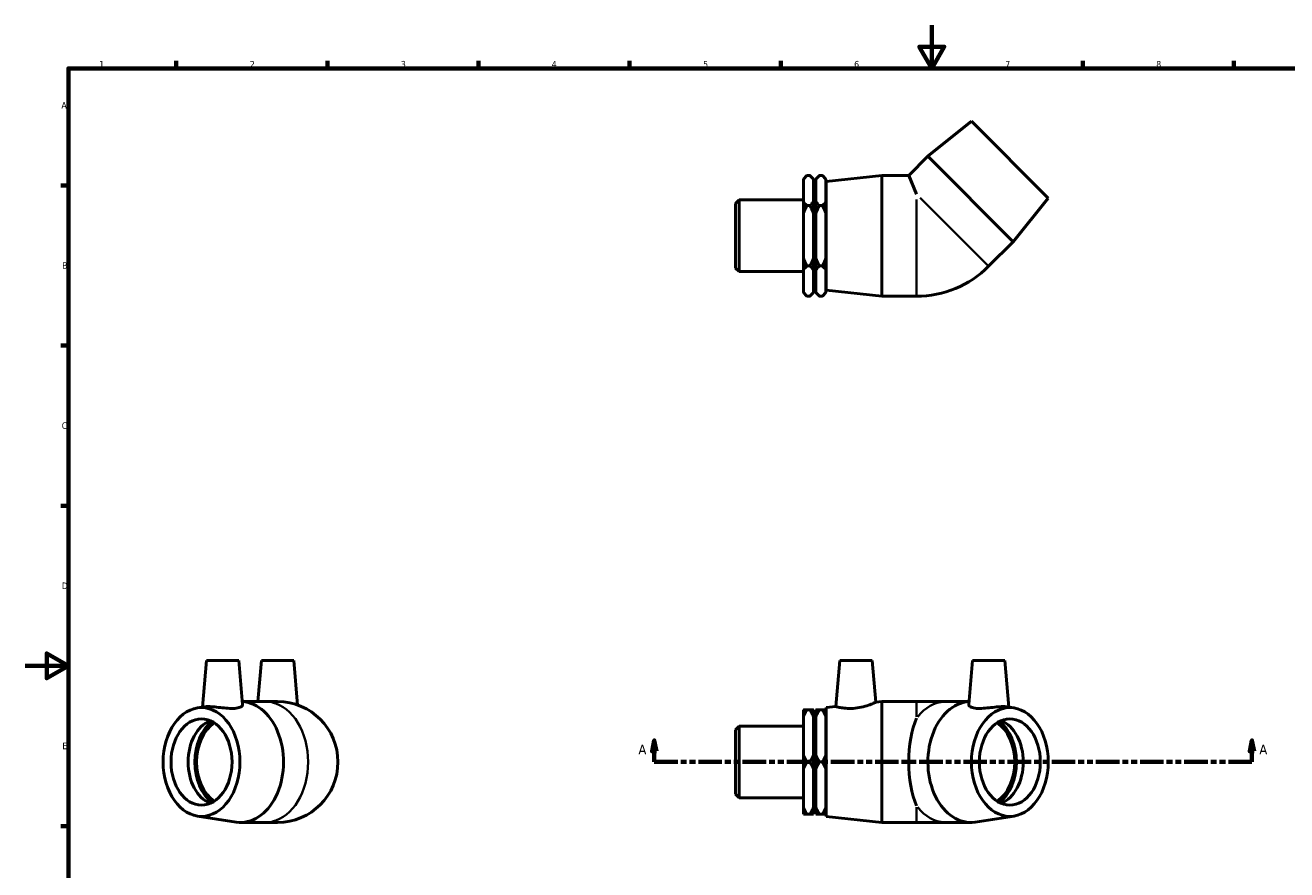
# Model space of a CAD drawing. Header units: millimetres. Extents: x 0 to 896, y -189 to 594.
# Tile 2 of 3: x 0 to 585, y 202 to 594. Entities that reach past the tile are written whole.
import ezdxf

# ---------------------------------------------------------------- set-up
doc = ezdxf.new("R2010")
doc.units = ezdxf.units.MM
doc.linetypes.add('DOUBLE_DASH_CHAIN', pattern=[1.2403, 0.6614, -0.0827, 0.1654, -0.0827, 0.1654, -0.0827])
for name, color, linetype, lineweight in [('Border (ANSI)', 7, 'Continuous', 70), ('Section Line (ANSI)', 7, 'DOUBLE_DASH_CHAIN', 70), ('Visible (ANSI)', 7, 'Continuous', 50), ('Visible Narrow (ANSI)', 7, 'Continuous', 35)]:
    doc.layers.add(name, color=color, linetype=linetype, lineweight=lineweight)
doc.styles.add('Label Text (ANSI)', font='tahoma.ttf')
doc.styles.add('Note Text (ANSI)', font='tahoma.ttf')

# ---------------------------------------------------------------- blocks, each defined once
blk = doc.blocks.new('Borders Default Border')
at = {"layer": 'Border (ANSI)'}
for p, q in [((70.08, 574), (70.08, 577.45)), ((140.17, 574), (140.17, 577.45)), ((210.25, 574), (210.25, 577.45)), ((280.33, 574), (280.33, 577.45)), ((350.42, 574), (350.42, 577.45)), ((490.58, 574), (490.58, 577.45)), ((560.67, 574), (560.67, 577.45)), ((20, 519.75), (16.55, 519.75)), ((20, 445.5), (16.55, 445.5)), ((20, 371.25), (16.55, 371.25)), ((20, 222.75), (16.55, 222.75))]:
    blk.add_line(p, q, dxfattribs=at)
at = {"layer": 'Border (ANSI)', "flags": 128}
for points in [[(420.5, 594), (420.5, 574), (414.73, 584), (426.27, 584), (420.5, 574)], [(20, 20), (20, 574), (821, 574), (821, 20), (20, 20)], [(0, 297), (20, 297), (10, 302.77), (10, 291.23), (20, 297)]]:
    blk.add_lwpolyline(points, dxfattribs=at)
at = {"layer": 'Border (ANSI)', "char_height": 3.05, "attachment_point": 7, "style": 'Note Text (ANSI)'}
for s, insert in [('1', (34.35, 574.4)), ('2', (104.2, 574.4)), ('3', (174.26, 574.34)), ('4', (244.23, 574.4)), ('5', (314.48, 574.34)), ('6', (384.49, 574.34)), ('7', (454.6, 574.4)), ('8', (524.63, 574.33)), ('A', (16.78, 555.35)), ('B', (17.15, 481.1)), ('C', (16.95, 406.8)), ('D', (16.96, 332.6)), ('E', (17.21, 258.35))]:
    blk.add_mtext(s, dxfattribs=dict(at, insert=insert))
blk = doc.blocks.new('2dTransSection0')
at = {"layer": 'Section Line (ANSI)', "linetype": 'Continuous'}
for p, q in [((291.78, 262.43), (290.78, 257.43)), ((291.78, 257.43), (291.78, 262.43)), ((292.78, 257.43), (291.78, 262.43)), ((568.97, 262.43), (567.97, 257.43)), ((568.97, 257.43), (568.97, 262.43)), ((569.97, 257.43), (568.97, 262.43)), ((290.78, 257.43), (292.78, 257.43)), ((291.78, 252.43), (291.78, 257.43)), ((291.78, 252.43), (302.67, 252.43)), ((558.09, 252.43), (568.97, 252.43)), ((567.97, 257.43), (569.97, 257.43)), ((568.97, 252.43), (568.97, 257.43))]:
    blk.add_line(p, q, dxfattribs=at)
at = {"layer": 'Section Line (ANSI)', "linetype": 'DOUBLE_DASH_CHAIN', "ltscale": 16.516233}
blk.add_line((291.78, 252.43), (568.97, 252.43), dxfattribs=at)
at = {"layer": 'Section Line (ANSI)', "linetype": 'Continuous', "flags": 128}
for points in [[(292.78, 257.43), (291.78, 262.43), (290.78, 257.43), (292.78, 257.43)], [(569.97, 257.43), (568.97, 262.43), (567.97, 257.43), (569.97, 257.43)]]:
    blk.add_lwpolyline(points, dxfattribs=at)
at = {"layer": 'Section Line (ANSI)'}
for points in [[(292.78, 257.43), (291.78, 262.43), (290.78, 257.43), (292.78, 257.43)], [(569.97, 257.43), (568.97, 262.43), (567.97, 257.43), (569.97, 257.43)]]:
    blk.add_solid(points, dxfattribs=at)
at = {"layer": 'Section Line (ANSI)', "char_height": 4.57, "attachment_point": 7, "style": 'Label Text (ANSI)'}
for insert in [(284.42, 255.93), (572.44, 255.93)]:
    blk.add_mtext('A', dxfattribs=dict(at, insert=insert))

msp = doc.modelspace()

# ---------------------------------------------------------------- linework, layer by layer
at = {"layer": 'Visible (ANSI)'}
for p, q in [((438.893, 549.484), (418.705, 533.256)), ((438.893, 549.484), (474.531, 513.846)), ((418.705, 533.256), (409.831, 524.382)), ((418.705, 533.256), (458.303, 493.658)), ((360.931, 522.702), (362.611, 524.382)), ((360.931, 522.499), (360.931, 522.702)), ((360.931, 512.265), (360.931, 522.499)), ((363.976, 524.382), (362.611, 524.382)), ((365.656, 522.702), (363.976, 524.382)), ((365.656, 522.702), (365.656, 522.499)), ((365.656, 522.499), (365.656, 512.265)), ((366.706, 522.702), (368.386, 524.382)), ((366.706, 522.499), (366.706, 522.702)), ((366.706, 512.265), (366.706, 522.499)), ((369.751, 524.382), (368.386, 524.382)), ((371.431, 522.702), (369.751, 524.382)), ((371.431, 522.702), (371.431, 522.499)), ((371.431, 522.499), (371.431, 512.265)), ((371.531, 521.582), (397.281, 524.382)), ((371.531, 471.182), (371.531, 521.582)), ((397.281, 468.382), (397.281, 524.382)), ((397.281, 524.382), (409.831, 524.382)), ((409.831, 524.382), (413.431, 515.691)), ((365.656, 516.382), (366.706, 516.382)), ((371.431, 516.382), (371.531, 516.382)), ((329.531, 511.344), (331.194, 513.007)), ((329.531, 481.42), (329.531, 511.344)), ((331.194, 513.007), (331.194, 479.758)), ((331.194, 513.007), (360.931, 513.007)), ((360.931, 506.617), (360.931, 512.265)), ((363.976, 510.382), (362.611, 510.382)), ((365.656, 512.265), (365.656, 506.617)), ((366.706, 506.617), (366.706, 512.265)), ((369.751, 510.382), (368.386, 510.382)), ((371.431, 512.265), (371.431, 506.617)), ((474.531, 513.846), (458.303, 493.658)), ((360.931, 486.148), (360.931, 506.617)), ((365.656, 506.617), (365.656, 486.148)), ((366.706, 486.148), (366.706, 506.617)), ((371.431, 506.617), (371.431, 486.148)), ((458.303, 493.658), (446.883, 482.239)), ((360.931, 480.499), (360.931, 486.148)), ((365.656, 486.148), (365.656, 480.499)), ((366.706, 480.499), (366.706, 486.148)), ((371.431, 486.148), (371.431, 480.499)), ((329.531, 481.42), (331.194, 479.758)), ((360.931, 470.265), (360.931, 480.499)), ((363.976, 482.382), (362.611, 482.382)), ((365.656, 480.499), (365.656, 470.265)), ((366.706, 470.265), (366.706, 480.499)), ((369.751, 482.382), (368.386, 482.382)), ((371.431, 480.499), (371.431, 470.265)), ((331.194, 479.758), (360.931, 479.758)), ((365.656, 476.382), (366.706, 476.382)), ((371.431, 476.382), (371.531, 476.382)), ((360.931, 470.062), (360.931, 470.265)), ((360.931, 470.062), (362.611, 468.382)), ((363.976, 468.382), (362.611, 468.382)), ((365.656, 470.062), (363.976, 468.382)), ((365.656, 470.265), (365.656, 470.062)), ((366.706, 470.062), (366.706, 470.265)), ((366.706, 470.062), (368.386, 468.382)), ((369.751, 468.382), (368.386, 468.382)), ((371.431, 470.062), (369.751, 468.382)), ((371.431, 470.265), (371.431, 470.062)), ((371.531, 471.182), (397.281, 468.382)), ((397.281, 468.382), (413.431, 468.382)), ((84.067, 299.427), (82.179, 277.84)), ((84.067, 299.427), (99.067, 299.427)), ((99.067, 299.427), (100.85, 279.05)), ((109.559, 299.427), (107.896, 280.427)), ((109.559, 299.427), (124.559, 299.427)), ((124.559, 299.427), (126.36, 278.837)), ((377.879, 299.427), (376.014, 278.115)), ((377.879, 299.427), (392.879, 299.427)), ((392.879, 299.427), (394.567, 280.132)), ((439.42, 299.427), (437.637, 279.05)), ((439.42, 299.427), (454.42, 299.427)), ((454.42, 299.427), (456.309, 277.84)), ((79.838, 277.478), (83.263, 278.008)), ((100.73, 280.427), (111.403, 280.427)), ((117.059, 280.427), (111.403, 280.427)), ((360.931, 273.415), (360.931, 276.676)), ((362.611, 276.676), (363.976, 276.676)), ((365.656, 276.676), (365.656, 273.415)), ((366.706, 273.415), (366.706, 276.676)), ((368.386, 276.676), (369.751, 276.676)), ((371.431, 276.676), (371.431, 273.415)), ((371.531, 277.627), (376.014, 278.115)), ((371.531, 227.227), (371.531, 277.627)), ((394.567, 280.132), (397.281, 280.427)), ((397.281, 224.427), (397.281, 280.427)), ((397.281, 280.427), (413.431, 280.427)), ((427.084, 280.427), (413.431, 280.427)), ((437.758, 280.427), (427.084, 280.427)), ((458.65, 277.478), (455.225, 278.008)), ((360.931, 255.688), (360.931, 273.415)), ((365.656, 273.415), (365.656, 255.688)), ((365.656, 272.427), (366.706, 272.427)), ((366.706, 255.688), (366.706, 273.415)), ((371.431, 273.415), (371.431, 255.688)), ((371.431, 272.427), (371.531, 272.427)), ((329.531, 267.389), (331.194, 269.052)), ((329.531, 237.465), (329.531, 267.389)), ((331.194, 269.052), (331.194, 235.803)), ((331.194, 269.052), (360.931, 269.052)), ((360.931, 249.166), (360.931, 255.688)), ((363.976, 252.427), (362.611, 252.427)), ((365.656, 255.688), (365.656, 249.166)), ((366.706, 249.166), (366.706, 255.688)), ((369.751, 252.427), (368.386, 252.427)), ((371.431, 255.688), (371.431, 249.166)), ((360.931, 231.44), (360.931, 249.166)), ((365.656, 249.166), (365.656, 231.44)), ((366.706, 231.44), (366.706, 249.166)), ((371.431, 249.166), (371.431, 231.44)), ((329.531, 237.465), (331.194, 235.803)), ((331.194, 235.803), (360.931, 235.803)), ((360.931, 228.179), (360.931, 231.44)), ((365.656, 232.427), (366.706, 232.427)), ((365.656, 231.44), (365.656, 228.179)), ((366.706, 228.179), (366.706, 231.44)), ((371.431, 232.427), (371.531, 232.427)), ((371.431, 231.44), (371.431, 228.179)), ((79.838, 227.377), (97.831, 224.593)), ((99.984, 224.427), (111.403, 224.427)), ((111.403, 224.427), (117.059, 224.427)), ((363.976, 228.179), (362.611, 228.179)), ((369.751, 228.179), (368.386, 228.179)), ((371.531, 227.227), (397.281, 224.427)), ((397.281, 224.427), (413.431, 224.427)), ((413.431, 224.427), (427.084, 224.427)), ((438.504, 224.427), (427.084, 224.427)), ((458.65, 227.377), (440.657, 224.593))]:
    msp.add_line(p, q, dxfattribs=at)
for centre, radius, end in [((413.431, 515.691), 47.308, 315), ((117.059, 252.427), 28, 90)]:
    msp.add_arc(centre, radius, 270, end, dxfattribs=at)
for centre, major_axis in [((81.776, 252.427), (0, -25.2)), ((456.712, 252.427), (0, -25.2)), ((81.776, 252.427), (0, -20)), ((456.712, 252.427), (0, -20))]:
    msp.add_ellipse(centre, major_axis=major_axis, ratio=0.7071068, dxfattribs=at)
for centre, major_axis, ratio, start_param, end_param in [((99.984, 252.427), (0, 28), 0.7071068, 3.0326394, 6.2454006), ((438.504, 252.427), (0, -28), 0.7071068, 3.1793774, 6.3921386), ((89.695, 252.427), (0, -20), 0.7071068, 3.4253868, 5.9993912), ((93.655, 252.427), (0, 21.19), 0.7071068, 0.4839393, 2.6576534), ((93.655, 252.427), (0, 20), 0.7071068, 0.4334453, 2.7081473), ((421.429, 252.427), (0, -28), 0.4142136, 3.9025119, 5.5222661), ((444.833, 252.427), (0, -20), 0.7071068, 0.4334453, 2.7081473), ((444.833, 252.427), (0, -21.19), 0.7071068, 0.4839393, 2.6576534), ((448.793, 252.427), (0, 20), 0.7071068, 3.4253868, 5.9993912)]:
    msp.add_ellipse(centre, major_axis=major_axis, ratio=ratio, start_param=start_param, end_param=end_param, dxfattribs=at)
for points in [[(360.931, 522.499), (361.641, 523.412), (362.611, 524.382)], [(363.976, 524.382), (364.947, 523.412), (365.656, 522.499)], [(366.706, 522.499), (367.416, 523.412), (368.386, 524.382)], [(369.751, 524.382), (370.722, 523.412), (371.431, 522.499)], [(362.611, 510.382), (361.641, 511.353), (360.931, 512.265)], [(360.931, 506.617), (361.641, 508.441), (362.611, 510.382)], [(365.656, 512.265), (364.947, 511.353), (363.976, 510.382)], [(363.976, 510.382), (364.947, 508.441), (365.656, 506.617)], [(368.386, 510.382), (367.416, 511.353), (366.706, 512.265)], [(366.706, 506.617), (367.416, 508.441), (368.386, 510.382)], [(371.431, 512.265), (370.722, 511.353), (369.751, 510.382)], [(369.751, 510.382), (370.722, 508.441), (371.431, 506.617)], [(362.611, 482.382), (361.641, 484.323), (360.931, 486.148)], [(365.656, 486.148), (364.947, 484.323), (363.976, 482.382)], [(368.386, 482.382), (367.416, 484.323), (366.706, 486.148)], [(371.431, 486.148), (370.722, 484.323), (369.751, 482.382)], [(360.931, 480.499), (361.641, 481.412), (362.611, 482.382)], [(363.976, 482.382), (364.947, 481.412), (365.656, 480.499)], [(366.706, 480.499), (367.416, 481.412), (368.386, 482.382)], [(369.751, 482.382), (370.722, 481.412), (371.431, 480.499)], [(362.611, 468.382), (361.641, 469.353), (360.931, 470.265)], [(365.656, 470.265), (364.947, 469.353), (363.976, 468.382)], [(368.386, 468.382), (367.416, 469.353), (366.706, 470.265)], [(371.431, 470.265), (370.722, 469.353), (369.751, 468.382)], [(362.611, 276.676), (361.641, 276.676), (360.931, 276.676)], [(360.931, 273.415), (361.641, 274.995), (362.611, 276.676)], [(365.656, 276.676), (364.947, 276.676), (363.976, 276.676)], [(363.976, 276.676), (364.947, 274.995), (365.656, 273.415)], [(366.706, 273.415), (367.416, 274.995), (368.386, 276.676)], [(368.386, 276.676), (367.416, 276.676), (366.706, 276.676)], [(369.751, 276.676), (370.722, 274.995), (371.431, 273.415)], [(371.431, 276.676), (370.722, 276.676), (369.751, 276.676)], [(362.611, 252.427), (361.641, 254.108), (360.931, 255.688)], [(360.931, 249.166), (361.641, 250.746), (362.611, 252.427)], [(365.656, 255.688), (364.947, 254.108), (363.976, 252.427)], [(363.976, 252.427), (364.947, 250.746), (365.656, 249.166)], [(368.386, 252.427), (367.416, 254.108), (366.706, 255.688)], [(366.706, 249.166), (367.416, 250.746), (368.386, 252.427)], [(371.431, 255.688), (370.722, 254.108), (369.751, 252.427)], [(369.751, 252.427), (370.722, 250.746), (371.431, 249.166)], [(362.611, 228.179), (361.641, 229.86), (360.931, 231.44)], [(365.656, 231.44), (364.947, 229.86), (363.976, 228.179)], [(368.386, 228.179), (367.416, 229.86), (366.706, 231.44)], [(371.431, 231.44), (370.722, 229.86), (369.751, 228.179)], [(360.931, 228.179), (361.641, 228.179), (362.611, 228.179)], [(363.976, 228.179), (364.947, 228.179), (365.656, 228.179)], [(366.706, 228.179), (367.416, 228.179), (368.386, 228.179)], [(369.751, 228.179), (370.722, 228.179), (371.431, 228.179)]]:
    msp.add_rational_spline(points, [1, 1.00241153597, 1], degree=2, dxfattribs=at)
for points, knots in [([(97.913, 277.365), (97.078, 277.249), (96.031, 277.216), (93.76, 277.311), (92.537, 277.434), (90.253, 277.689), (89.035, 277.838), (86.789, 278.053), (85.762, 278.115), (84.3, 278.115), (83.719, 278.076), (83.264, 278.007)], [0, 0, 0, 0, 0.3431826, 0.3431826, 0.6863652, 0.6863652, 1.0327185, 1.0327185, 1.3790718, 1.3790718, 1.6528772, 1.6528772, 1.6528772, 1.6528772]), ([(100.85, 279.05), (100.852, 279.031), (100.853, 279.012), (100.851, 278.682), (100.605, 278.327), (99.591, 277.728), (98.821, 277.491), (97.913, 277.365)], [4.93781243, 4.93781243, 4.93781243, 4.93781243, 4.96039506, 4.96039506, 5.33374236, 5.33374236, 5.70708967, 5.70708967, 5.70708967, 5.70708967]), ([(384.933, 277.365), (383.796, 277.249), (382.588, 277.216), (380.384, 277.311), (379.387, 277.434), (377.817, 277.689), (377.137, 277.838), (376.236, 278.053), (376.014, 278.115), (376.014, 278.115)], [0, 0, 0, 0, 0.3431826, 0.3431826, 0.6863652, 0.6863652, 1.0327185, 1.0327185, 1.3790718, 1.3790718, 1.3790718, 1.3790718]), ([(394.567, 280.132), (394.567, 280.132), (394.322, 280.018), (393.349, 279.599), (392.621, 279.296), (390.936, 278.682), (389.857, 278.327), (387.475, 277.728), (386.17, 277.491), (384.933, 277.365)], [4.2326167, 4.2326167, 4.2326167, 4.2326167, 4.5965059, 4.5965059, 4.9603951, 4.9603951, 5.3337424, 5.3337424, 5.7070897, 5.7070897, 5.7070897, 5.7070897]), ([(455.224, 278.007), (454.769, 278.076), (454.187, 278.115), (452.726, 278.115), (451.698, 278.053), (449.453, 277.838), (448.234, 277.689), (445.951, 277.434), (444.728, 277.311), (442.457, 277.216), (441.41, 277.249), (439.666, 277.491), (438.897, 277.728), (437.883, 278.327), (437.636, 278.682), (437.635, 279.012), (437.636, 279.031), (437.638, 279.05)], [1.1052665, 1.1052665, 1.1052665, 1.1052665, 1.3790718, 1.3790718, 1.7254252, 1.7254252, 2.0717785, 2.0717785, 2.4149611, 2.4149611, 2.7581437, 2.7581437, 3.131491, 3.131491, 3.5048383, 3.5048383, 3.5274209, 3.5274209, 3.5274209, 3.5274209])]:
    msp.add_open_spline(points, degree=3, knots=knots, dxfattribs=at)
at = {"layer": 'Visible Narrow (ANSI)'}
for p, q in [((413.431, 468.572), (413.431, 513.201)), ((415.192, 513.93), (446.749, 482.373)), ((413.431, 273.425), (413.431, 280.407)), ((413.431, 224.448), (413.431, 231.43))]:
    msp.add_line(p, q, dxfattribs=at)
for centre, major_axis, start_param, end_param in [((111.403, 252.427), (0, 28), 3.2986723, 6.1261057), ((427.084, 252.427), (0, 28), 0.038046, 0.7228733), ((427.084, 252.427), (0, -28), 5.560312, 6.2451393)]:
    msp.add_ellipse(centre, major_axis=major_axis, ratio=0.7071068, start_param=start_param, end_param=end_param, dxfattribs=at)

# ---------------------------------------------------------------- block references
msp.add_blockref('Borders Default Border', (0, 0))
at = {"layer": 'Section Line (ANSI)'}
msp.add_blockref('2dTransSection0', (0, 0), dxfattribs=at)

doc.saveas('drawing.dxf')
